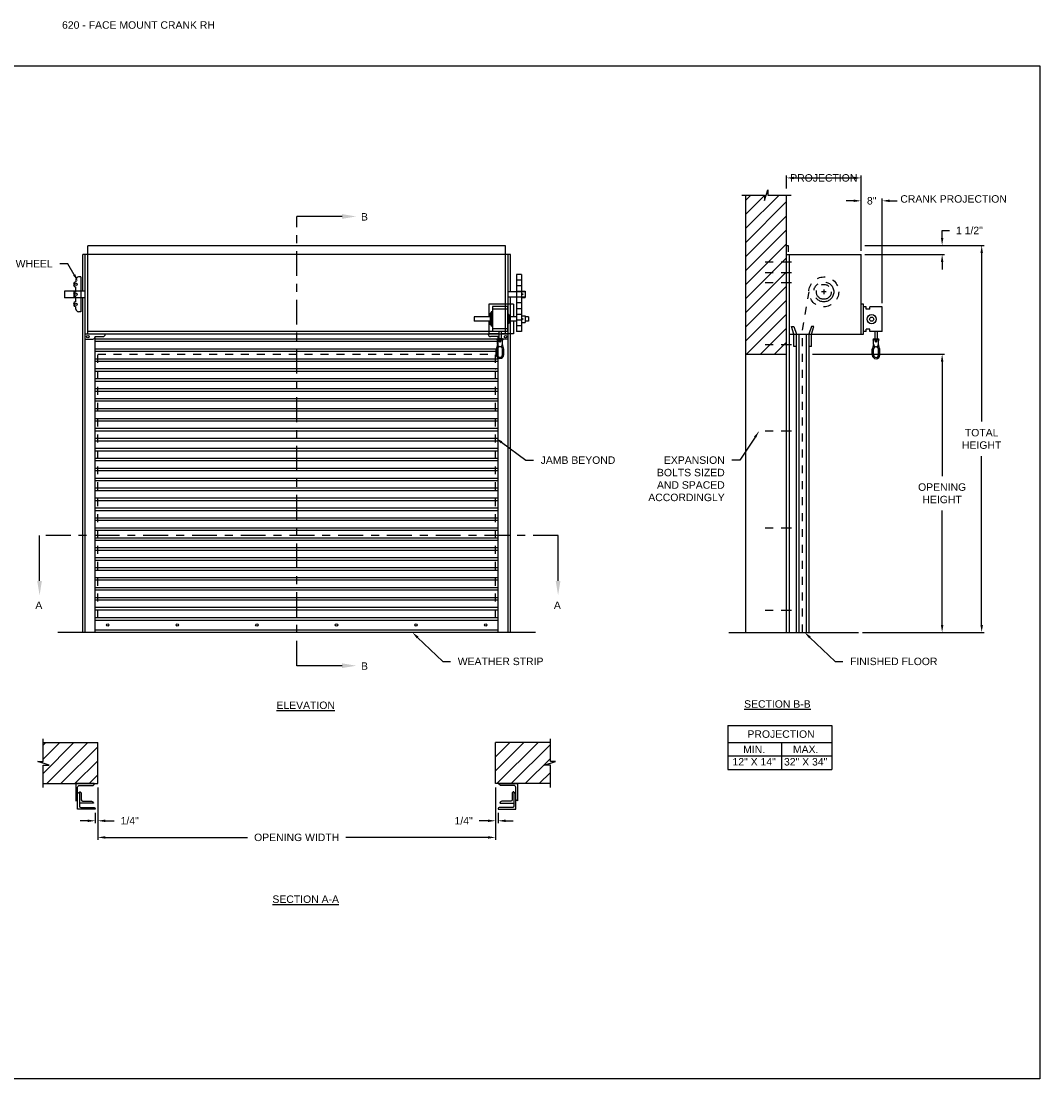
# Model space of a CAD drawing. Header units: inches. Extents: x 169.6 to 213.7, y 195.1 to 266.5.
# Tile 51 of 51: x 200.9 to 213.7, y 234.4 to 247.7. Entities that reach past the tile are written whole.
import ezdxf
from ezdxf import colors
from ezdxf.entities.mleader import LeaderData, LeaderLine
from ezdxf.math import Vec2, Vec3

# ---------------------------------------------------------------- set-up
doc = ezdxf.new("R2010")
doc.units = ezdxf.units.IN
doc.header["$LTSCALE"] = 0.25
doc.header["$MEASUREMENT"] = 0
for name, pattern in [('CENTER', [2, 1.25, -0.25, 0.25, -0.25]), ('CENTER2', [1.125, 0.75, -0.125, 0.125, -0.125]), ('HIDDEN', [0.375, 0.25, -0.125])]:
    doc.linetypes.add(name, pattern=pattern)
for name, color, linetype in [('ANNOTATIONS', 1, 'Continuous'), ('CRANK RH', 7, 'Continuous'), ('SECTION CUTS', 6, 'CENTER')]:
    doc.layers.add(name, color=color, linetype=linetype)
doc.styles.add('ARIAL', font='arial.ttf', dxfattribs={"height": 0.09375})
doc.styles.get("Standard").update_dxf_attribs({"font": 'romans.shx'})
doc.dimstyles.new('ARIAL', dxfattribs={"dimtxt": 0.09375, "dimasz": 0.09375, "dimexe": 0.03125, "dimexo": 0.046875, "dimgap": 0.09, "dimtad": 0, "dimtih": 1, "dimtoh": 1, "dimdec": 4, "dimzin": 0, "dimdsep": 46, "dimlunit": 4, "dimtxsty": 'ARIAL', "dimcen": 0.09, "dimadec": 0, "dimazin": 0, "dimtfac": 1, "dimtdec": 4, "dimtix": 1, "dimtofl": 0, "dimtmove": 0, "dimatfit": 3, "dimfxl": 0.18, "dimfrac": 2, "dimtolj": 1, "dimtzin": 0, "dimarcsym": 0})
doc.dimstyles.new('STANDARD$0', dxfattribs={"dimtxt": 0.09375, "dimasz": 0.09375, "dimexe": 0.03125, "dimexo": 0.046875, "dimgap": 0.09, "dimtad": 0, "dimtih": 1, "dimtoh": 1, "dimdec": 4, "dimzin": 0, "dimdsep": 46, "dimtxsty": 'ARIAL', "dimcen": 0.09, "dimadec": 0, "dimazin": 0, "dimtfac": 1, "dimtdec": 4, "dimtofl": 0, "dimtmove": 0, "dimatfit": 1, "dimfxl": 1, "dimtolj": 1, "dimtzin": 0, "dimarcsym": 0})
pattern_1 = [(45, (16.94411, -31.17125), (-0.08838835, 0.08838835), [])]

# ---------------------------------------------------------------- blocks, each defined once
blk = doc.blocks.new('*D53')
at = {"layer": 'ANNOTATIONS', "color": 0, "lineweight": -2, "transparency": 16777216}
for p, q in [((212.494, 245.018), (212.494, 245.111)), ((212.494, 245.111), (212.588, 245.111)), ((211.523, 244.924), (212.526, 244.924)), ((211.523, 244.809), (212.526, 244.809)), ((212.494, 244.715), (212.494, 244.621))]:
    blk.add_line(p, q, dxfattribs=at)
at = {"layer": 'ANNOTATIONS', "color": 0, "transparency": 16777216}
for points in [[(212.479, 245.018), (212.51, 245.018), (212.494, 244.924)], [(212.479, 244.715), (212.51, 244.715), (212.494, 244.809)]]:
    blk.add_solid(points, dxfattribs=at)
at = {"layer": 'defpoints', "color": 0, "transparency": 16777216}
for p in [(211.476, 244.924), (212.494, 244.924), (211.476, 244.809)]:
    blk.add_point(p, dxfattribs=at)
at = {"layer": 'ANNOTATIONS', "color": 0, "transparency": 16777216, "insert": (212.837, 245.111), "char_height": 0.0938, "attachment_point": 5, "style": 'ARIAL'}
blk.add_mtext('\\A1;1 1/2"', dxfattribs=at)
blk = doc.blocks.new('*D54')
at = {"layer": 'ANNOTATIONS', "color": 0, "lineweight": -2, "transparency": 16777216}
for p, q in [((206.883, 238.111), (206.883, 237.659)), ((206.914, 237.789), (206.914, 237.659)), ((206.789, 237.691), (206.676, 237.691)), ((207.008, 237.691), (207.102, 237.691))]:
    blk.add_line(p, q, dxfattribs=at)
at = {"layer": 'ANNOTATIONS', "color": 0, "transparency": 16777216}
for points in [[(206.789, 237.706), (206.789, 237.675), (206.883, 237.691)], [(207.008, 237.706), (207.008, 237.675), (206.914, 237.691)]]:
    blk.add_solid(points, dxfattribs=at)
at = {"layer": 'defpoints', "color": 0, "transparency": 16777216}
for p in [(206.883, 238.158), (206.914, 237.835), (206.914, 237.691)]:
    blk.add_point(p, dxfattribs=at)
at = {"layer": 'ANNOTATIONS', "color": 0, "transparency": 16777216, "insert": (206.481, 237.691), "char_height": 0.0938, "attachment_point": 5, "style": 'ARIAL'}
blk.add_mtext('\\A1;1/4"', dxfattribs=at)
blk = doc.blocks.new('*D55')
at = {"layer": 'ANNOTATIONS', "color": 0, "lineweight": -2, "transparency": 16777216}
for p, q in [((201.883, 238.111), (201.883, 237.659)), ((201.852, 237.789), (201.852, 237.659)), ((201.758, 237.691), (201.664, 237.691)), ((201.977, 237.691), (202.091, 237.691))]:
    blk.add_line(p, q, dxfattribs=at)
at = {"layer": 'ANNOTATIONS', "color": 0, "transparency": 16777216}
for points in [[(201.758, 237.706), (201.758, 237.675), (201.852, 237.691)], [(201.977, 237.706), (201.977, 237.675), (201.883, 237.691)]]:
    blk.add_solid(points, dxfattribs=at)
at = {"layer": 'defpoints', "color": 0, "transparency": 16777216}
for p in [(201.883, 238.158), (201.852, 237.835), (201.852, 237.691)]:
    blk.add_point(p, dxfattribs=at)
at = {"layer": 'ANNOTATIONS', "color": 0, "transparency": 16777216, "insert": (202.285, 237.691), "char_height": 0.0938, "attachment_point": 5, "style": 'ARIAL'}
blk.add_mtext('\\A1;1/4"', dxfattribs=at)
blk = doc.blocks.new('*D56')
at = {"layer": 'ANNOTATIONS', "color": 0, "lineweight": -2, "transparency": 16777216}
for p, q in [((201.883, 238.111), (201.883, 237.45)), ((206.883, 238.111), (206.883, 237.45)), ((201.977, 237.482), (203.767, 237.482)), ((206.789, 237.482), (205, 237.482))]:
    blk.add_line(p, q, dxfattribs=at)
at = {"layer": 'ANNOTATIONS', "color": 0, "transparency": 16777216}
for points in [[(201.977, 237.497), (201.977, 237.466), (201.883, 237.482)], [(206.789, 237.497), (206.789, 237.466), (206.883, 237.482)]]:
    blk.add_solid(points, dxfattribs=at)
at = {"layer": 'defpoints', "color": 0, "transparency": 16777216}
for p in [(201.883, 238.158), (206.883, 238.158), (206.883, 237.482)]:
    blk.add_point(p, dxfattribs=at)
at = {"layer": 'ANNOTATIONS', "color": 0, "transparency": 16777216, "insert": (204.383, 237.482), "char_height": 0.09375, "attachment_point": 5, "style": 'ARIAL'}
blk.add_mtext('\\A1;OPENING WIDTH', dxfattribs=at)
blk = doc.blocks.new('*D57')
at = {"layer": 'ANNOTATIONS', "color": 0, "lineweight": -2, "transparency": 16777216}
for p, q in [((211.826, 243.555), (212.526, 243.555)), ((212.494, 243.462), (212.494, 242.024)), ((212.494, 240.152), (212.494, 241.59)), ((211.492, 240.059), (212.526, 240.059))]:
    blk.add_line(p, q, dxfattribs=at)
at = {"layer": 'ANNOTATIONS', "color": 0, "transparency": 16777216}
for points in [[(212.479, 243.462), (212.51, 243.462), (212.494, 243.555)], [(212.479, 240.152), (212.51, 240.152), (212.494, 240.059)]]:
    blk.add_solid(points, dxfattribs=at)
at = {"layer": 'defpoints', "color": 0, "transparency": 16777216}
for p in [(211.779, 243.555), (211.445, 240.059), (212.494, 240.059)]:
    blk.add_point(p, dxfattribs=at)
at = {"layer": 'ANNOTATIONS', "color": 0, "transparency": 16777216, "insert": (212.494, 241.807), "char_height": 0.09375, "attachment_point": 5, "style": 'ARIAL'}
blk.add_mtext('\\A1;OPENING\\PHEIGHT', dxfattribs=at)
blk = doc.blocks.new('*D58')
at = {"layer": 'ANNOTATIONS', "color": 0, "lineweight": -2, "transparency": 16777216}
for p, q in [((211.688, 244.924), (213.023, 244.924)), ((212.991, 244.83), (212.991, 242.709)), ((212.991, 240.152), (212.991, 242.274)), ((211.492, 240.059), (213.023, 240.059))]:
    blk.add_line(p, q, dxfattribs=at)
at = {"layer": 'ANNOTATIONS', "color": 0, "transparency": 16777216}
for points in [[(212.976, 244.83), (213.007, 244.83), (212.991, 244.924)], [(212.976, 240.152), (213.007, 240.152), (212.991, 240.059)]]:
    blk.add_solid(points, dxfattribs=at)
at = {"layer": 'defpoints', "color": 0, "transparency": 16777216}
for p in [(211.641, 244.924), (211.445, 240.059), (212.991, 240.059)]:
    blk.add_point(p, dxfattribs=at)
at = {"layer": 'ANNOTATIONS', "color": 0, "transparency": 16777216, "insert": (212.991, 242.491), "char_height": 0.0938, "attachment_point": 5, "style": 'ARIAL'}
blk.add_mtext('\\A1;TOTAL\\PHEIGHT', dxfattribs=at)
blk = doc.blocks.new('*D59')
at = {"layer": 'ANNOTATIONS', "color": 0, "lineweight": -2, "transparency": 16777216}
for p, q in [((210.539, 245.64), (210.539, 245.803)), ((210.632, 245.772), (211.382, 245.772)), ((211.476, 244.856), (211.476, 245.803))]:
    blk.add_line(p, q, dxfattribs=at)
at = {"layer": 'ANNOTATIONS', "color": 0, "transparency": 16777216}
for points in [[(210.632, 245.787), (210.632, 245.756), (210.539, 245.772)], [(211.382, 245.787), (211.382, 245.756), (211.476, 245.772)]]:
    blk.add_solid(points, dxfattribs=at)
at = {"layer": 'defpoints', "color": 0, "transparency": 16777216}
for p in [(211.476, 245.772), (210.539, 245.593), (211.476, 244.809)]:
    blk.add_point(p, dxfattribs=at)
at = {"layer": 'ANNOTATIONS', "color": 0, "transparency": 16777216, "insert": (211.007, 245.772), "char_height": 0.09375, "attachment_point": 5, "style": 'ARIAL'}
blk.add_mtext('\\A1;PROJECTION', dxfattribs=at)
blk = doc.blocks.new('*D60')
at = {"layer": 'ANNOTATIONS', "color": 0, "linetype": 'Continuous', "lineweight": -2, "transparency": 16777216}
for p, q in [((211.382, 245.484), (211.289, 245.484)), ((211.476, 244.856), (211.476, 245.515)), ((211.742, 244.199), (211.742, 245.515)), ((211.835, 245.484), (211.929, 245.484))]:
    blk.add_line(p, q, dxfattribs=at)
at = {"layer": 'ANNOTATIONS', "color": 0, "linetype": 'Continuous', "transparency": 16777216}
for points in [[(211.382, 245.5), (211.382, 245.469), (211.476, 245.484)], [(211.835, 245.5), (211.835, 245.469), (211.742, 245.484)]]:
    blk.add_solid(points, dxfattribs=at)
at = {"layer": 'defpoints', "color": 0, "linetype": 'Continuous', "transparency": 16777216}
for p in [(211.742, 245.484), (211.476, 244.809), (211.742, 244.152)]:
    blk.add_point(p, dxfattribs=at)
at = {"layer": 'ANNOTATIONS', "color": 0, "linetype": 'Continuous', "transparency": 16777216, "insert": (211.609, 245.484), "char_height": 0.0938, "attachment_point": 5, "style": 'ARIAL'}
blk.add_mtext('\\A1;8"', dxfattribs=at)

msp = doc.modelspace()

# ---------------------------------------------------------------- hatches: boundary and pattern name
at = {"layer": 'CRANK RH', "linetype": 'Continuous'}
h = msp.add_hatch(dxfattribs=at)
h.set_pattern_fill('ANSI31', color=256, style=0)
h.set_pattern_definition([(45, (16.94411, -31.55963), (-0.088388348, 0.088388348), [])])
h.paths.add_polyline_path([(210.53872, 244.82249), (210.53872, 245.55708), (210.30222, 245.55708), (210.30222, 245.62174), (210.26381, 245.48838), (210.26381, 245.55708), (210.02309, 245.55708), (210.02309, 245.00678)])
h.paths.add_polyline_path([(210.02309, 245.00678), (210.02309, 243.55536), (210.53872, 243.55536), (210.53872, 244.80873), (210.53872, 244.82249)])
at = {"layer": 'CRANK RH'}
h = msp.add_hatch(dxfattribs=at)
h.set_pattern_fill('ANSI31', color=256, style=0)
h.set_pattern_definition(pattern_1)
h.paths.add_polyline_path([(201.88325, 238.6735), (201.19575, 238.6735), (201.19575, 238.4363), (201.13165, 238.4363), (201.27372, 238.3894), (201.19575, 238.3894), (201.19575, 238.15788), (201.88325, 238.15788), (201.88325, 238.32038)])
h = msp.add_hatch(dxfattribs=at)
h.set_pattern_fill('ANSI31', color=256, style=0)
h.set_pattern_definition(pattern_1)
h.paths.add_polyline_path([(207.63485, 238.4363), (207.57075, 238.4363), (207.57075, 238.6735), (206.88325, 238.6735), (206.88325, 238.15788), (206.90142, 238.15788), (207.57075, 238.15788), (207.57075, 238.3894), (207.49278, 238.3894)])

# ---------------------------------------------------------------- linework, layer by layer
at = {"linetype": 'Continuous'}
msp.add_line((209.81374, 240.05873), (211.44497, 240.05873), dxfattribs=at)
at = {"layer": 'ANNOTATIONS'}
for p, q in [((211.52309, 244.80873), (212.52551, 244.80873)), ((210.86684, 243.55536), (212.52551, 243.55536)), ((209.80128, 238.88728), (209.80128, 238.3359)), ((209.80128, 238.88728), (211.10905, 238.88728)), ((211.10905, 238.88728), (211.10905, 238.3359)), ((209.80128, 238.6758), (211.10905, 238.6758)), ((210.47413, 238.6758), (210.47413, 238.3359)), ((209.80128, 238.50585), (211.10905, 238.50585)), ((209.80128, 238.3359), (211.10905, 238.3359))]:
    msp.add_line(p, q, dxfattribs=at)
for points in [[(212.47864, 244.71498), (212.50989, 244.71498), (212.49426, 244.80873)], [(212.47864, 243.46161), (212.50989, 243.46161), (212.49426, 243.55536)]]:
    msp.add_solid(points, dxfattribs=at)
at = {"layer": 'CRANK RH', "linetype": 'Continuous'}
for p, q in [((210.26381, 245.48838), (210.30222, 245.62174)), ((210.30222, 245.62174), (210.30222, 245.55708)), ((209.97671, 245.55708), (210.26381, 245.55708)), ((210.02309, 245.55708), (210.02309, 240.05873)), ((210.26381, 245.55708), (210.26381, 245.48838)), ((210.30222, 245.55708), (210.59742, 245.55708)), ((210.53872, 240.05873), (210.53872, 245.55708)), ((210.53872, 244.92377), (210.56012, 244.92377)), ((210.56012, 244.92377), (210.56012, 244.84151)), ((201.75825, 244.80873), (201.73481, 244.80873)), ((210.53872, 244.80873), (211.47622, 244.80873)), ((210.56997, 244.80873), (210.56997, 240.05873)), ((211.47622, 243.80873), (211.47622, 244.80873)), ((201.67231, 244.52748), (201.64106, 244.52748)), ((201.67231, 244.52748), (201.67231, 244.08998)), ((201.60981, 244.49623), (201.60981, 244.46498)), ((201.60981, 244.33998), (201.60981, 244.40248)), ((201.57856, 244.33998), (201.60981, 244.33998)), ((201.60981, 244.27748), (201.57856, 244.27748)), ((201.60981, 244.21498), (201.60981, 244.27748)), ((207.25825, 244.33998), (207.0395, 244.33998)), ((207.0395, 244.27748), (207.25825, 244.27748)), ((207.25825, 244.27748), (207.25825, 244.33998)), ((201.60981, 244.12123), (201.60981, 244.15248)), ((206.79731, 244.18583), (206.79731, 244.02428)), ((206.84419, 244.15458), (206.84419, 243.84208)), ((207.03169, 244.15458), (207.03169, 243.84208)), ((207.10981, 244.18583), (207.10981, 244.02428)), ((211.50747, 243.80873), (211.50747, 244.18373)), ((211.53872, 244.12123), (211.53872, 244.15248)), ((211.58559, 244.12123), (211.58559, 244.15248)), ((211.74157, 243.83998), (211.74157, 244.15248)), ((201.67231, 244.08998), (201.64106, 244.08998)), ((206.81294, 244.07116), (206.81294, 243.92551)), ((206.82856, 244.08678), (206.82856, 243.90988)), ((207.04731, 244.05553), (207.04731, 243.94113)), ((206.79731, 243.97238), (206.79731, 243.81083)), ((207.10981, 243.97238), (207.10981, 243.81083)), ((210.63247, 243.80873), (210.60122, 243.90248)), ((210.60122, 243.90248), (210.63247, 243.90248)), ((210.63247, 243.90248), (210.66372, 243.80873)), ((210.85122, 243.90248), (210.81997, 243.80873)), ((210.85122, 243.80873), (210.88247, 243.90248)), ((210.88247, 243.90248), (210.85122, 243.90248)), ((211.53872, 243.83998), (211.53872, 243.87123)), ((211.58559, 243.83998), (211.58559, 243.87123)), ((207.00825, 243.83998), (201.75825, 243.83998)), ((206.96919, 243.73271), (206.90669, 243.73271)), ((206.90669, 243.68235), (206.90669, 243.73271)), ((206.92231, 243.84208), (206.92231, 243.74833)), ((206.95356, 243.84208), (206.95356, 243.74833)), ((206.96919, 243.68235), (206.96919, 243.73271)), ((210.56997, 243.80873), (211.47622, 243.80873)), ((210.63247, 243.65248), (210.63247, 243.80873)), ((210.66372, 240.05873), (210.66372, 243.80873)), ((210.69497, 243.80873), (210.69497, 240.05873)), ((210.78872, 240.05873), (210.78872, 243.80873)), ((210.81997, 243.80873), (210.81997, 240.05873)), ((210.85122, 243.65248), (210.85122, 243.80873)), ((211.69483, 243.7306), (211.63233, 243.7306)), ((211.63234, 243.68024), (211.63233, 243.7306)), ((211.64796, 243.83998), (211.64796, 243.74623)), ((211.67921, 243.83998), (211.67921, 243.74623)), ((211.69484, 243.68024), (211.69483, 243.7306)), ((206.89107, 243.54878), (206.89107, 243.61984)), ((206.9067, 243.54878), (206.9067, 243.61984)), ((206.98482, 243.54879), (206.98482, 243.61985)), ((210.66372, 243.65248), (210.63247, 243.65248)), ((210.85122, 243.65248), (210.81997, 243.65248)), ((211.61672, 243.54667), (211.61672, 243.61774)), ((211.63234, 243.54668), (211.63234, 243.61774)), ((211.71047, 243.54668), (211.71047, 243.61774)), ((210.02309, 243.55536), (210.53872, 243.55536)), ((201.19575, 238.4363), (201.19575, 238.72038)), ((207.57075, 238.4363), (207.57075, 238.72038)), ((201.27372, 238.3894), (201.13165, 238.4363)), ((201.13165, 238.4363), (201.19575, 238.4363)), ((207.49278, 238.3894), (207.63485, 238.4363)), ((207.63485, 238.4363), (207.57075, 238.4363)), ((201.19575, 238.111), (201.19575, 238.3894)), ((201.19575, 238.3894), (201.27372, 238.3894)), ((207.57075, 238.3894), (207.49278, 238.3894)), ((207.57075, 238.111), (207.57075, 238.3894)), ((201.62987, 237.8354), (201.62987, 238.10266)), ((207.13663, 237.8354), (207.13663, 238.10266))]:
    msp.add_line(p, q, dxfattribs=at)
at = {"layer": 'CRANK RH'}
for p, q in [((201.75825, 243.80873), (201.75825, 244.92005)), ((207.00825, 244.92005), (201.75825, 244.92005)), ((207.00825, 243.80873), (207.00825, 244.92005)), ((201.69575, 244.34804), (201.69575, 244.80873)), ((207.07075, 244.80873), (201.69575, 244.80873)), ((201.727, 240.05873), (201.727, 244.80873)), ((207.0395, 240.05873), (207.0395, 244.80873)), ((207.07075, 244.33998), (207.07075, 244.80873)), ((207.20896, 244.5597), (207.14676, 244.5597)), ((207.14676, 244.5597), (207.14676, 243.8397)), ((207.20896, 244.5597), (207.20896, 243.8397)), ((207.20896, 244.4877), (207.14676, 244.4877)), ((207.20896, 244.4157), (207.14676, 244.4157)), ((201.46611, 244.34804), (201.46611, 244.2652)), ((201.727, 244.34804), (201.46611, 244.34804)), ((201.727, 244.2652), (201.46611, 244.2652)), ((201.69575, 240.05873), (201.69575, 244.2652)), ((207.07075, 240.05873), (207.07075, 244.27748)), ((207.20896, 244.3437), (207.14676, 244.3437)), ((207.20896, 244.2717), (207.14676, 244.2717)), ((207.20896, 244.35014), (207.25266, 244.35014)), ((207.20896, 244.26731), (207.25266, 244.26731)), ((207.25266, 244.35014), (207.25266, 244.26731)), ((207.10981, 244.18583), (206.79731, 244.18583)), ((207.03169, 244.15458), (206.84419, 244.15458)), ((207.03169, 244.12333), (206.84419, 244.12333)), ((207.20896, 244.1997), (207.14676, 244.1997)), ((207.20896, 244.1277), (207.14676, 244.1277)), ((211.50747, 244.18373), (211.47622, 244.18373)), ((211.53872, 244.15248), (211.50747, 244.15248)), ((211.58559, 244.12123), (211.53872, 244.12123)), ((211.74157, 244.15248), (211.58559, 244.15248)), ((206.81294, 244.02428), (206.61211, 244.02428)), ((206.61211, 244.02428), (206.61211, 243.97238)), ((206.82856, 244.07116), (206.81294, 244.07116)), ((206.84419, 244.08678), (206.82856, 244.08678)), ((207.04731, 244.05553), (207.03169, 244.05553)), ((207.14676, 244.02428), (207.04731, 244.02428)), ((207.20896, 244.0557), (207.14676, 244.0557)), ((207.20896, 243.9837), (207.14676, 243.9837)), ((207.20896, 244.03764), (207.25266, 244.03764)), ((207.25266, 244.03764), (207.25266, 243.95481)), ((207.29502, 244.02428), (207.25266, 244.02428)), ((207.29502, 244.02428), (207.29502, 243.97238)), ((206.81294, 243.97238), (206.61211, 243.97238)), ((206.82856, 243.92551), (206.81294, 243.92551)), ((206.84419, 243.90988), (206.82856, 243.90988)), ((207.03169, 243.87333), (206.84419, 243.87333)), ((207.04731, 243.94113), (207.03169, 243.94113)), ((207.14676, 243.97238), (207.04731, 243.97238)), ((207.20896, 243.9117), (207.14676, 243.9117)), ((207.20896, 243.95481), (207.25266, 243.95481)), ((207.29502, 243.97238), (207.25266, 243.97238)), ((211.58559, 243.87123), (211.53872, 243.87123)), ((207.0395, 243.80873), (201.727, 243.80873)), ((201.727, 243.74623), (201.82075, 243.74623)), ((201.852, 240.05873), (201.852, 243.77748)), ((201.852, 243.77748), (201.94575, 243.77748)), ((206.9145, 243.74505), (201.852, 243.74505)), ((206.9145, 243.7138), (201.852, 243.7138)), ((206.92231, 243.81083), (206.79731, 243.81083)), ((206.9145, 243.77748), (206.82075, 243.77748)), ((207.03169, 243.84208), (206.84419, 243.84208)), ((206.96919, 243.74833), (206.90669, 243.74833)), ((206.9145, 240.05873), (206.9145, 243.77748)), ((207.0395, 243.74623), (206.94575, 243.74623)), ((207.10981, 243.81083), (206.95356, 243.81083)), ((207.20896, 243.8397), (207.14676, 243.8397)), ((211.53872, 243.83998), (211.50747, 243.83998)), ((211.74157, 243.83998), (211.58559, 243.83998)), ((211.69483, 243.74623), (211.63233, 243.74622)), ((206.9145, 243.62005), (201.852, 243.62005)), ((206.9145, 243.5888), (201.852, 243.5888)), ((206.9692, 243.54879), (206.9692, 243.61985)), ((211.69484, 243.54668), (211.69484, 243.61774)), ((206.9145, 243.49505), (201.852, 243.49505)), ((206.9145, 243.4638), (201.852, 243.4638)), ((206.9145, 243.37005), (201.852, 243.37005)), ((206.9145, 243.3388), (201.852, 243.3388)), ((206.9145, 243.24505), (201.852, 243.24505)), ((206.9145, 243.2138), (201.852, 243.2138)), ((206.9145, 243.12005), (201.852, 243.12005)), ((206.9145, 243.0888), (201.852, 243.0888)), ((206.9145, 242.99505), (201.852, 242.99505)), ((206.9145, 242.9638), (201.852, 242.9638)), ((206.9145, 242.87005), (201.852, 242.87005)), ((206.9145, 242.8388), (201.852, 242.8388)), ((206.9145, 242.74505), (201.852, 242.74505)), ((206.9145, 242.7138), (201.852, 242.7138)), ((206.9145, 242.62005), (201.852, 242.62005)), ((206.9145, 242.5888), (201.852, 242.5888)), ((206.9145, 242.49505), (201.852, 242.49505)), ((206.9145, 242.4638), (201.852, 242.4638)), ((206.9145, 242.37005), (201.852, 242.37005)), ((206.9145, 242.3388), (201.852, 242.3388)), ((206.9145, 242.24505), (201.852, 242.24505)), ((206.9145, 242.2138), (201.852, 242.2138)), ((206.9145, 242.12005), (201.852, 242.12005)), ((206.9145, 242.0888), (201.852, 242.0888)), ((206.9145, 241.99505), (201.852, 241.99505)), ((206.9145, 241.9638), (201.852, 241.9638)), ((206.9145, 241.87005), (201.852, 241.87005)), ((206.9145, 241.8388), (201.852, 241.8388)), ((206.9145, 241.74505), (201.852, 241.74505)), ((206.9145, 241.7138), (201.852, 241.7138)), ((206.9145, 241.62005), (201.852, 241.62005)), ((206.9145, 241.5888), (201.852, 241.5888)), ((206.9145, 241.49505), (201.852, 241.49505)), ((206.9145, 241.4638), (201.852, 241.4638)), ((206.9145, 241.37005), (201.852, 241.37005)), ((206.9145, 241.3388), (201.852, 241.3388)), ((206.9145, 241.24505), (201.852, 241.24505)), ((206.9145, 241.2138), (201.852, 241.2138)), ((206.9145, 241.12005), (201.852, 241.12005)), ((206.9145, 241.0888), (201.852, 241.0888)), ((206.9145, 240.99505), (201.852, 240.99505)), ((206.9145, 240.9638), (201.852, 240.9638)), ((206.9145, 240.87005), (201.852, 240.87005)), ((206.9145, 240.8388), (201.852, 240.8388)), ((206.9145, 240.74505), (201.852, 240.74505)), ((206.9145, 240.7138), (201.852, 240.7138)), ((206.9145, 240.62005), (201.852, 240.62005)), ((206.9145, 240.5888), (201.852, 240.5888)), ((206.9145, 240.49505), (201.852, 240.49505)), ((206.9145, 240.4638), (201.852, 240.4638)), ((206.9145, 240.37005), (201.852, 240.37005)), ((206.9145, 240.3388), (201.852, 240.3388)), ((201.852, 240.24505), (206.9145, 240.24505)), ((201.852, 240.2138), (206.9145, 240.2138)), ((207.38325, 240.05873), (201.38325, 240.05873)), ((201.852, 240.08998), (206.9145, 240.08998)), ((201.19575, 238.6735), (201.88325, 238.6735)), ((201.88325, 238.15788), (201.88325, 238.6735)), ((206.88325, 238.15788), (206.88325, 238.6735)), ((207.57075, 238.6735), (206.88325, 238.6735)), ((201.19575, 238.15788), (201.88325, 238.15788)), ((207.57075, 238.15788), (206.88325, 238.15788))]:
    msp.add_line(p, q, dxfattribs=at)
at = {"layer": 'CRANK RH', "linetype": 'CENTER2', "ltscale": 0.7}
for p, q in [((210.60122, 244.71498), (210.19497, 244.71498)), ((210.60122, 244.57938), (210.19497, 244.57938)), ((210.60122, 244.45322), (210.19497, 244.45322)), ((210.60122, 243.67399), (210.19497, 243.67399)), ((210.60122, 242.58998), (210.19497, 242.58998)), ((210.60122, 241.37123), (210.19497, 241.37123)), ((210.60122, 240.33368), (210.19497, 240.33368))]:
    msp.add_line(p, q, dxfattribs=at)
at = {"layer": 'CRANK RH', "linetype": 'HIDDEN'}
for p, q in [((210.7405, 243.85662), (210.82262, 244.34012)), ((210.7405, 240.05873), (210.7405, 243.85662)), ((201.88325, 240.24623), (201.88325, 243.55536)), ((201.88325, 243.55536), (206.88325, 243.55536)), ((206.88325, 240.24623), (206.88325, 243.55536))]:
    msp.add_line(p, q, dxfattribs=at)
at = {"layer": 'CRANK RH', "linetype": 'CENTER'}
for p, q in [((211.03872, 244.33998), (210.97622, 244.33998)), ((211.00747, 244.37123), (211.00747, 244.30873))]:
    msp.add_line(p, q, dxfattribs=at)
at = {"layer": 'CRANK RH', "linetype": 'ByBlock'}
msp.add_line((211.47622, 243.80873), (211.50747, 243.80873), dxfattribs=at)
at = {"layer": 'CRANK RH'}
for points in [[(207.21744, 244.31106), (207.2189, 244.31359), (207.22182, 244.31359), (207.22328, 244.31106), (207.22182, 244.30853), (207.2189, 244.30853)], [(207.21744, 243.99856), (207.2189, 244.00109), (207.22182, 244.00109), (207.22328, 243.99856), (207.22182, 243.99603), (207.2189, 243.99603)]]:
    msp.add_lwpolyline(points, close=True, dxfattribs=at)
at = {"layer": 'CRANK RH', "linetype": 'Continuous'}
for points in [[(201.62987, 238.10266, -0.23306277), (201.6455, 238.13436), (201.81546, 238.13436, 0.41421356), (201.83898, 238.15788), (201.60636, 238.15788), (201.60636, 237.94318, 0.41421356), (201.62987, 237.96669)], [(207.13663, 238.10266, 0.23306277), (207.121, 238.13436), (206.95104, 238.13436, -0.41421356), (206.92752, 238.15788), (207.16014, 238.15788), (207.16014, 237.94318, -0.41421356), (207.13663, 237.96669)], [(201.65338, 238.05456), (201.65338, 237.87453, 0.41421356), (201.66901, 237.85891), (201.82849, 237.85891, -0.41421356), (201.852, 237.8354), (201.62987, 237.8354)], [(201.62987, 238.04772, -0.41421356), (201.65338, 238.02421)], [(201.65338, 238.05456, -0.41421356), (201.67689, 238.03105), (201.67689, 237.95278, 0.41421356), (201.69252, 237.93715), (201.80498, 237.93715, -0.41421356), (201.82849, 237.91364), (201.65338, 237.91364)], [(207.11312, 238.05456), (207.11312, 237.87453, -0.41421356), (207.09749, 237.85891), (206.93801, 237.85891, 0.41421356), (206.9145, 237.8354), (207.13663, 237.8354)], [(207.11312, 238.05456, 0.41421356), (207.08961, 238.03105), (207.08961, 237.95278, -0.41421356), (207.07398, 237.93715), (206.96152, 237.93715, 0.41421356), (206.93801, 237.91364), (207.11312, 237.91364)], [(207.13663, 238.04772, 0.41421356), (207.11312, 238.02421)]]:
    msp.add_lwpolyline(points, format="xyb", dxfattribs=at)
at = {"layer": 'CRANK RH', "linetype": 'HIDDEN'}
msp.add_circle((211.00747, 244.33998), 0.1875, dxfattribs=at)
at = {"layer": 'CRANK RH'}
for centre, radius in [((201.60981, 244.43373), 0.01562), ((201.60981, 244.30873), 0.01562), ((207.22036, 244.31106), 0.0057), ((201.60981, 244.18373), 0.01562), ((207.22036, 243.99856), 0.0057), ((201.75825, 243.77748), 0.01562), ((207.00825, 243.77748), 0.01562)]:
    msp.add_circle(centre, radius, dxfattribs=at)
at = {"layer": 'CRANK RH', "linetype": 'CENTER'}
for radius in [0.125, 0.09375]:
    msp.add_circle((211.00747, 244.33998), radius, dxfattribs=at)
at = {"layer": 'CRANK RH', "linetype": 'Continuous'}
for centre, radius in [((211.60843, 243.99623), 0.0572), ((211.60843, 243.99623), 0.02595), ((206.93794, 243.71708), 0.00781), ((211.66358, 243.71498), 0.00781), ((202.00825, 240.15248), 0.01562), ((202.88325, 240.15248), 0.01562), ((203.88325, 240.15248), 0.01562), ((204.88325, 240.15248), 0.01562), ((205.88325, 240.15248), 0.01562), ((206.75825, 240.15248), 0.01562)]:
    msp.add_circle(centre, radius, dxfattribs=at)
for centre, start, end in [((201.64106, 244.49623), 90, 180), ((201.60981, 244.43373), 90, 270), ((201.60981, 244.30873), 90, 270), ((201.60981, 244.18373), 90, 270), ((201.64106, 244.12123), 180, 270), ((201.82075, 243.77748), 270, 0), ((201.94575, 243.80873), 270, 0), ((206.82075, 243.80873), 180, 270), ((206.94575, 243.77748), 180, 270)]:
    msp.add_arc(centre, 0.03125, start, end, dxfattribs=at)
at = {"layer": 'CRANK RH'}
for centre, radius, start, end in [((206.90669, 243.74052), 0.00781, 90.003511, 270.003511), ((206.96919, 243.74052), 0.00781, 270.003511, 90.003511), ((211.63233, 243.73841), 0.00781, 90.003511, 270.003511), ((211.69483, 243.73842), 0.00781, 270.003511, 90.003511), ((206.93795, 243.61984), 0.04688, 141.321323, 180.003511), ((206.87696, 243.66867), 0.03125, 321.321323, 12.639136), ((206.93794, 243.68234), 0.03125, 180.003511, 0.003511), ((206.93795, 243.61984), 0.03125, 0.003511, 180.003511), ((206.99893, 243.66868), 0.03125, 167.367885, 218.685698), ((206.93795, 243.61984), 0.04688, 0.003511, 38.685698), ((211.66359, 243.61774), 0.04688, 141.321323, 180.003511), ((211.6026, 243.66656), 0.03125, 321.321323, 12.639136), ((211.66359, 243.68024), 0.03125, 180.003511, 0.003511), ((211.66359, 243.61774), 0.03125, 0.003511, 180.003511), ((211.72457, 243.66657), 0.03125, 167.367885, 218.685698), ((211.66359, 243.61774), 0.04688, 0.003511, 38.685698), ((206.93795, 243.54878), 0.04688, 180.003511, 0.003511), ((206.93795, 243.54878), 0.03125, 180.003511, 0.003511), ((211.66359, 243.54668), 0.04688, 180.003511, 0.003511), ((211.66359, 243.54668), 0.03125, 180.003511, 0.003511)]:
    msp.add_arc(centre, radius, start, end, dxfattribs=at)
at = {"layer": 'CRANK RH', "linetype": 'ByBlock'}
msp.add_point((206.88325, 243.37123), dxfattribs=at)
at = {"layer": 'defpoints'}
msp.add_lwpolyline([(213.72204, 234.44685), (194.25216, 234.44685), (194.25216, 247.18196), (213.72204, 247.18196)], close=True, dxfattribs=at)
at = {"layer": 'SECTION CUTS'}
for p, q in [((204.38325, 239.64016), (204.38325, 245.28743)), ((207.66807, 241.27565), (201.15212, 241.27565))]:
    msp.add_line(p, q, dxfattribs=at)

# ---------------------------------------------------------------- texts
at = {"layer": 'ANNOTATIONS', "insert": (201.43451, 247.74099), "char_height": 0.09375, "width": 6.6097632, "attachment_point": 1, "line_spacing_factor": 0.86134, "style": 'ARIAL'}
msp.add_mtext('620 - FACE MOUNT CRANK RH', dxfattribs=at)
at = {"layer": 'ANNOTATIONS', "linetype": 'Continuous', "insert": (211.96893, 245.55482), "char_height": 0.09375, "attachment_point": 1, "style": 'ARIAL'}
msp.add_mtext('\\A1;CRANK PROJECTION', dxfattribs=at)
at = {"layer": 'ANNOTATIONS', "char_height": 0.09375, "attachment_point": 2, "style": 'ARIAL'}
for s, insert, width in [('{\\LELEVATION}', (204.49635, 239.18997), 3.0834986), ('{\\LSECTION B-B}', (210.42381, 239.20594), 1.3823677), ('{\\LSECTION A-A}', (204.49635, 236.75214), 1.3823677)]:
    msp.add_mtext(s, dxfattribs=dict(at, insert=insert, width=width))
for s, width, insert in [('PROJECTION ', 1.7594917, (210.46997, 238.82784)), ('MIN.\\P12" X 14" ', 0.6711642, (210.13185, 238.63585)), ('MAX.\\P32" X 34"', 0.6567117, (210.77928, 238.63585))]:
    msp.add_mtext_dynamic_manual_height_columns(s, width=width, gutter_width=1.36268, heights=[0], dxfattribs=dict(at, insert=insert))
at = {"layer": 'SECTION CUTS', "style": 'ARIAL'}
for s, p in [('B', (205.19128, 245.23573)), ('A', (201.09924, 240.35322)), ('A', (207.6152, 240.35322)), ('B', (205.19128, 239.58847))]:
    msp.add_text(s, height=0.09375, dxfattribs=at).set_placement(p)

# ---------------------------------------------------------------- dimensions: what is measured, and where the dimension line sits
at = {"layer": 'ANNOTATIONS'}
for base, p1, p2, text, dimstyle, picture, middle in [((211.47622, 245.77181), (210.53872, 245.59318), (211.47622, 244.80873), 'PROJECTION', 'STANDARD$0', '*D59', (211.00747, 245.77181)), ((201.852, 237.69054), (201.88325, 238.15788), (201.852, 237.8354), '1/4"', 'ARIAL', '*D55', (202.28504, 237.69054)), ((206.88325, 237.48158), (201.88325, 238.15788), (206.88325, 238.15788), 'OPENING WIDTH', 'STANDARD$0', '*D56', (204.38325, 237.48158)), ((206.9145, 237.69054), (206.88325, 238.15788), (206.9145, 237.8354), '1/4"', 'ARIAL', '*D54', (206.48146, 237.69054))]:
    dim = msp.add_linear_dim(base=base, p1=p1, p2=p2, text=text, dimstyle=dimstyle, dxfattribs=at)
    dim.commit()
    dim.dimension.update_dxf_attribs({"geometry": picture, "text_midpoint": middle, "dimtype": 160})
at = {"layer": 'ANNOTATIONS', "linetype": 'Continuous'}
dim = msp.add_linear_dim(base=(211.74157, 245.48418), p1=(211.47622, 244.80873), p2=(211.74157, 244.15248), text='8"', dimstyle='ARIAL', dxfattribs=at)
dim.commit()
dim.dimension.update_dxf_attribs({"geometry": '*D60', "text_midpoint": (211.60889, 245.48418), "dimtype": 160})
at = {"layer": 'ANNOTATIONS'}
for base, p1, p2, text, picture, middle in [((212.49426, 244.92377), (211.47622, 244.80873), (211.47622, 244.92377), '1 1/2"', '*D53', (212.8367, 245.11127)), ((212.99149, 240.05873), (211.64134, 244.92377), (211.44497, 240.05873), 'TOTAL\\PHEIGHT', '*D58', (212.99149, 242.49125)), ((212.49426, 240.05873), (211.7793, 243.55536), (211.44497, 240.05873), 'OPENING\\PHEIGHT', '*D57', (212.49426, 241.80704))]:
    dim = msp.add_linear_dim(base=base, p1=p1, p2=p2, angle=90, text=text, dimstyle='STANDARD$0', dxfattribs=at)
    dim.commit()
    dim.dimension.update_dxf_attribs({"geometry": picture, "text_midpoint": middle})

# ---------------------------------------------------------------- leaders
ml = msp.add_multileader_mtext('Standard', dxfattribs=at)
ml.set_content('CHARGE WHEEL', color=256, style='ARIAL')
ml.set_leader_properties()
ml.build(insert=Vec2(0, 0))
ml.multileader.update_dxf_attribs({"dogleg_length": 0.36, "arrow_head_size": 0.09375})
ctx = ml.context
ctx.base_point, ctx.char_height, ctx.arrow_head_size, ctx.landing_gap_size, ctx.plane_origin = Vec3(200.17621, 244.69314), 0.09375, 0.09375, 0.09, Vec3(202.18616, 244.17407)
ctx.text_align_type = 2
notes = []
notes.append((ctx, [(0, (1, 1, 0), (201.50544, 244.69314), (-1, 0), 0.09796, [(0, [(201.6344, 244.47406)], 0, [])])]))
ctx.mtext.insert, ctx.mtext.alignment, ctx.mtext.flow_direction = Vec3(201.31748, 244.74081), 3, 5
ml = msp.add_multileader_mtext('Standard', dxfattribs=at)
ml.set_content('EXPANSION BOLTS SIZED AND SPACED ACCORDINGLY', color=256, style='ARIAL')
ml.set_leader_properties()
ml.build(insert=Vec2(0, 0))
ml.multileader.update_dxf_attribs({"dogleg_length": 0.36, "arrow_head_size": 0.09375})
ctx = ml.context
ctx.base_point, ctx.char_height, ctx.arrow_head_size, ctx.landing_gap_size, ctx.plane_origin = Vec3(208.71266, 242.22391), 0.09375, 0.09375, 0.09, Vec3(205.36165, 241.79068)
ctx.text_align_type = 2
notes.append((ctx, [(1, (1, 1, 0), (209.95018, 242.22391), (-1, 0), 0.09796, [(0, [(210.19497, 242.58998)], 0, [])])]))
ctx.mtext.insert, ctx.mtext.width, ctx.mtext.alignment, ctx.mtext.flow_direction = Vec3(209.76222, 242.27158), 1.0279765, 3, 5
ml = msp.add_multileader_mtext('Standard', dxfattribs=at)
ml.set_content('JAMB BEYOND', color=256, style='ARIAL')
ml.set_leader_properties()
ml.build(insert=Vec2(0, 0))
ml.multileader.update_dxf_attribs({"dogleg_length": 0.36, "arrow_head_size": 0.09375})
ctx = ml.context
ctx.base_point, ctx.char_height, ctx.arrow_head_size, ctx.landing_gap_size, ctx.plane_origin = Vec3(207.35902, 242.22391), 0.09375, 0.09375, 0.09, Vec3(206.58034, 241.70484)
notes.append((ctx, [(0, (1, 1, 0), (207.26106, 242.22391), (1, 0), 0.09796, [(0, [(206.88325, 242.50414)], 0, [])])]))
ctx.mtext.insert, ctx.mtext.flow_direction = Vec3(207.44902, 242.27158), 5
ml = msp.add_multileader_mtext('Standard', dxfattribs=at)
ml.set_content('WEATHER STRIP', color=256, style='ARIAL')
ml.set_leader_properties()
ml.build(insert=Vec2(0, 0))
ml.multileader.update_dxf_attribs({"dogleg_length": 0.36, "arrow_head_size": 0.09375})
ctx = ml.context
ctx.base_point, ctx.char_height, ctx.arrow_head_size, ctx.landing_gap_size, ctx.plane_origin = Vec3(206.31757, 239.69388), 0.09375, 0.09375, 0.09, Vec3(205.53254, 239.26066)
notes.append((ctx, [(0, (1, 1, 0), (206.21962, 239.69388), (1, 0), 0.09796, [(0, [(205.83545, 240.05995)], 0, [])])]))
ctx.mtext.insert, ctx.mtext.flow_direction = Vec3(206.40757, 239.74156), 5
ml = msp.add_multileader_mtext('Standard', dxfattribs=at)
ml.set_content('FINISHED FLOOR', color=256, style='ARIAL')
ml.set_leader_properties()
ml.build(insert=Vec2(0, 0))
ml.multileader.update_dxf_attribs({"dogleg_length": 0.36, "arrow_head_size": 0.09375})
ctx = ml.context
ctx.base_point, ctx.char_height, ctx.arrow_head_size, ctx.landing_gap_size, ctx.plane_origin = Vec3(211.2469, 239.69388), 0.09375, 0.09375, 0.09, Vec3(210.46186, 239.26066)
notes.append((ctx, [(0, (1, 1, 0), (211.14894, 239.69388), (1, 0), 0.09796, [(0, [(210.76477, 240.05995)], 0, [])])]))
ctx.mtext.insert, ctx.mtext.flow_direction = Vec3(211.3369, 239.74156), 5
at = {"layer": 'SECTION CUTS'}
ml = msp.add_multileader_mtext('Standard', dxfattribs=at)
ml.set_content('', color=256)
ml.set_leader_properties()
ml.build(insert=Vec2(0, 0))
ml.multileader.update_dxf_attribs({"dogleg_length": 0, "arrow_head_size": 0.18})
ctx = ml.context
ctx.base_point, ctx.char_height, ctx.arrow_head_size, ctx.landing_gap_size, ctx.plane_origin, ctx.plane_x_axis, ctx.plane_y_axis = Vec3(204.38325, 245.28743), 0.18, 0.18, 0, Vec3(205.13277, 245.28743), Vec3(0, 1), Vec3(-1, 0)
notes.append((ctx, [(0, (1, 1, 0), (204.38325, 245.28743), (1, 0), 0, [(0, [(205.13277, 245.28743)], 0, [])])]))
ctx.mtext.insert, ctx.mtext.text_direction, ctx.mtext.rotation, ctx.mtext.flow_direction = Vec3(204.29325, 245.28743), Vec3(0, 1), 1.57079633, 5
ml = msp.add_multileader_mtext('Standard', dxfattribs=at)
ml.set_content('', color=256)
ml.set_leader_properties()
ml.build(insert=Vec2(0, 0))
ml.multileader.update_dxf_attribs({"dogleg_length": 0, "arrow_head_size": 0.18})
ctx = ml.context
ctx.base_point, ctx.char_height, ctx.arrow_head_size, ctx.landing_gap_size, ctx.plane_origin = Vec3(201.15212, 241.27565), 0.18, 0.18, 0, Vec3(201.15212, 240.52613)
ctx.text_align_type = 2
notes.append((ctx, [(0, (1, 1, 0), (201.15212, 241.27565), (1, 0), 0, [(0, [(201.15212, 240.52613)], 0, [])])]))
ctx.mtext.insert, ctx.mtext.alignment, ctx.mtext.flow_direction = Vec3(201.15212, 241.36565), 3, 5
ml = msp.add_multileader_mtext('Standard', dxfattribs=at)
ml.set_content('', color=256)
ml.set_leader_properties()
ml.build(insert=Vec2(0, 0))
ml.multileader.update_dxf_attribs({"dogleg_length": 0, "arrow_head_size": 0.18})
ctx = ml.context
ctx.base_point, ctx.char_height, ctx.arrow_head_size, ctx.landing_gap_size, ctx.plane_origin = Vec3(207.66807, 241.27565), 0.18, 0.18, 0, Vec3(207.66807, 240.52613)
ctx.text_align_type = 2
notes.append((ctx, [(0, (1, 1, 0), (207.66807, 241.27565), (1, 0), 0, [(0, [(207.66807, 240.52613)], 0, [])])]))
ctx.mtext.insert, ctx.mtext.alignment, ctx.mtext.flow_direction = Vec3(207.66807, 241.36565), 3, 5
ml = msp.add_multileader_mtext('Standard', dxfattribs=at)
ml.set_content('', color=256)
ml.set_leader_properties()
ml.build(insert=Vec2(0, 0))
ml.multileader.update_dxf_attribs({"dogleg_length": 0, "arrow_head_size": 0.18})
ctx = ml.context
ctx.base_point, ctx.char_height, ctx.arrow_head_size, ctx.landing_gap_size, ctx.plane_origin, ctx.plane_x_axis, ctx.plane_y_axis = Vec3(204.38325, 239.64016), 0.18, 0.18, 0, Vec3(205.13277, 239.64016), Vec3(0, 1), Vec3(-1, 0)
notes.append((ctx, [(0, (1, 1, 0), (204.38325, 239.64016), (1, 0), 0, [(0, [(205.13277, 239.64016)], 0, [])])]))
ctx.mtext.insert, ctx.mtext.text_direction, ctx.mtext.rotation, ctx.mtext.flow_direction = Vec3(204.29325, 239.64016), Vec3(0, 1), 1.57079633, 5
for ctx, leaders in notes:
    for number, flags, end, landing, length, lines in leaders:
        leader = LeaderData()
        leader.index, (leader.has_last_leader_line, leader.has_dogleg_vector, leader.attachment_direction) = number, flags
        leader.last_leader_point, leader.dogleg_vector, leader.dogleg_length = Vec3(end), Vec3(landing), length
        for number, points, colour, breaks in lines:
            line = LeaderLine()
            line.index, line.vertices, line.color, line.breaks = number, Vec3.list(points), colors.encode_raw_color(colour), breaks
            leader.lines.append(line)
        ctx.leaders.append(leader)

doc.saveas('drawing.dxf')
